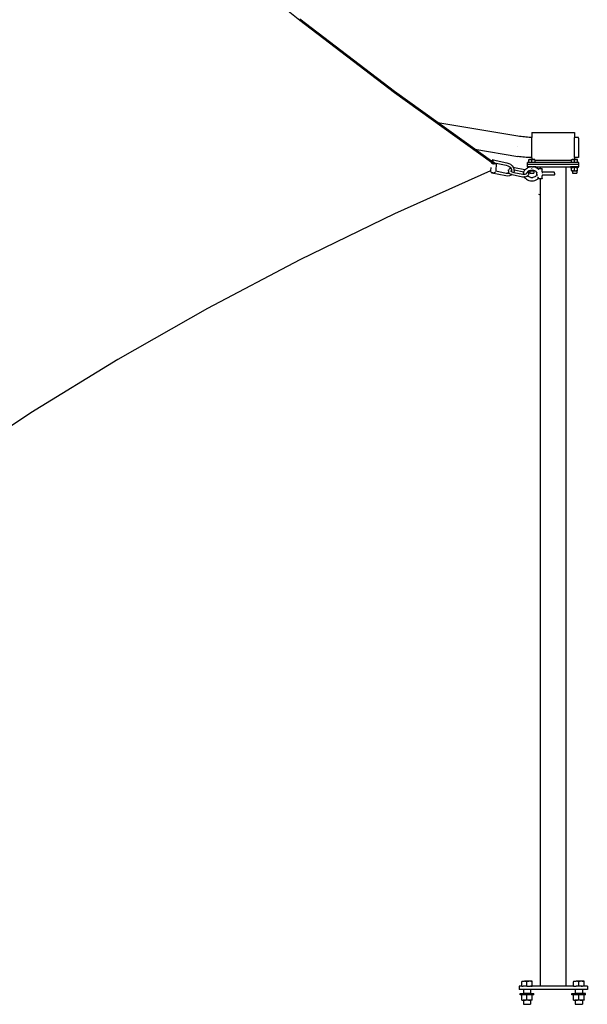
# Model space of a CAD drawing. Extents: x -128 to 129, y -112 to 118.
# Tile 3 of 7: x 63 to 129, y -112 to 4. Entities that reach past the tile are written whole.
import ezdxf

# ---------------------------------------------------------------- set-up
doc = ezdxf.new("R2010")
doc.units = 0
doc.header["$MEASUREMENT"] = 0
doc.layers.get('0').update_dxf_attribs({"linetype": 'CONTINUOUS'})

msp = doc.modelspace()

# ---------------------------------------------------------------- linework, layer by layer
for p, q in [((84.99, 12.54), (95.79, 3.77)), ((106.88, -4.6), (95.79, 3.88)), ((95.79, 3.77), (106.88, -4.7)), ((112, -8.27), (106.88, -4.6)), ((106.88, -4.7), (118.25, -12.87)), ((112.43, -8.34), (112, -8.27)), ((116.31, -11.36), (112, -8.27)), ((121.32, -9.83), (112.43, -8.34)), ((121.35, -9.83), (121.32, -9.83)), ((121.54, -9.86), (121.35, -9.83)), ((121.72, -9.88), (121.54, -9.86)), ((121.91, -9.91), (121.72, -9.88)), ((122.1, -9.92), (121.91, -9.91)), ((122.29, -9.94), (122.1, -9.92)), ((122.48, -9.95), (122.29, -9.94)), ((122.67, -9.96), (122.48, -9.95)), ((122.86, -9.97), (122.67, -9.96)), ((122.98, -9.97), (122.86, -9.97)), ((122.98, -9.41), (127.98, -9.41)), ((122.98, -9.41), (122.98, -9.97)), ((122.98, -12.35), (122.98, -9.97)), ((127.98, -9.41), (127.98, -9.97)), ((128.44, -9.97), (127.98, -9.97)), ((127.98, -12.34), (127.98, -9.97)), ((128.44, -9.99), (128.25, -9.99)), ((128.44, -9.98), (128.44, -9.97)), ((128.44, -9.99), (128.44, -9.98)), ((128.44, -10.05), (128.44, -9.99)), ((128.44, -10.05), (128.44, -10.07)), ((128.44, -10.07), (128.44, -10.15)), ((128.44, -10.15), (128.44, -10.18)), ((128.44, -10.18), (128.44, -10.3)), ((128.44, -10.3), (128.44, -10.33)), ((128.44, -10.33), (128.44, -10.47)), ((118.24, -12.75), (116.31, -11.36)), ((116.31, -11.36), (121.33, -12.2)), ((121.35, -11.02), (121.32, -11.02)), ((128.44, -10.47), (128.44, -10.52)), ((128.44, -10.52), (128.44, -10.67)), ((128.44, -10.67), (128.44, -10.72)), ((128.44, -10.72), (128.44, -10.9)), ((128.44, -10.9), (128.44, -10.95)), ((128.44, -10.95), (128.44, -11.13)), ((128.44, -11.13), (128.44, -11.18)), ((128.44, -11.15), (128.44, -11.87)), ((128.44, -11.18), (128.44, -11.36)), ((128.44, -11.36), (128.44, -11.41)), ((128.44, -11.41), (128.44, -11.58)), ((118.37, -12.69), (118.36, -12.69)), ((118.37, -12.69), (118.38, -12.64)), ((118.37, -12.82), (118.37, -12.69)), ((118.4, -12.6), (118.38, -12.61)), ((118.38, -12.61), (118.38, -12.64)), ((118.38, -12.64), (118.38, -12.68)), ((118.38, -12.68), (118.39, -12.72)), ((118.42, -12.59), (118.4, -12.6)), ((118.45, -12.6), (118.42, -12.59)), ((118.45, -12.6), (120.06, -12.94)), ((121.36, -12.21), (121.33, -12.2)), ((121.54, -12.24), (121.36, -12.21)), ((121.73, -12.26), (121.54, -12.24)), ((121.92, -12.28), (121.73, -12.26)), ((122.11, -12.3), (121.92, -12.28)), ((122.3, -12.31), (122.11, -12.3)), ((122.49, -12.33), (122.3, -12.31)), ((122.68, -12.34), (122.49, -12.33)), ((122.71, -12.57), (122.61, -12.6)), ((122.61, -12.57), (122.79, -12.57)), ((122.61, -12.6), (122.61, -12.57)), ((122.61, -12.91), (122.61, -12.6)), ((122.87, -12.34), (122.68, -12.34)), ((122.79, -12.57), (122.71, -12.57)), ((122.88, -12.57), (122.79, -12.57)), ((122.79, -12.57), (122.98, -12.57)), ((122.98, -12.35), (122.87, -12.34)), ((122.98, -12.6), (122.88, -12.57)), ((122.98, -12.35), (122.98, -12.57)), ((122.98, -12.6), (123.07, -12.57)), ((122.98, -12.57), (122.98, -12.6)), ((122.98, -12.57), (123.16, -12.57)), ((122.98, -12.91), (122.98, -12.6)), ((123.16, -12.57), (123.07, -12.57)), ((123.16, -12.57), (123.24, -12.57)), ((123.34, -12.57), (123.16, -12.57)), ((123.34, -12.6), (123.24, -12.57)), ((123.34, -12.6), (123.34, -12.57)), ((123.34, -12.62), (123.34, -12.6)), ((123.34, -12.62), (127.61, -12.62)), ((123.34, -12.62), (123.34, -12.91)), ((127.71, -12.57), (127.61, -12.6)), ((127.61, -12.57), (127.79, -12.57)), ((127.61, -12.6), (127.61, -12.57)), ((127.61, -12.62), (127.61, -12.6)), ((127.61, -12.91), (127.61, -12.62)), ((127.79, -12.57), (127.71, -12.57)), ((127.88, -12.57), (127.79, -12.57)), ((127.79, -12.57), (127.98, -12.57)), ((127.98, -12.6), (127.88, -12.57)), ((128.44, -12.34), (127.98, -12.34)), ((127.98, -12.34), (127.98, -12.57)), ((127.98, -12.6), (128.07, -12.57)), ((127.98, -12.57), (127.98, -12.6)), ((127.98, -12.57), (128.16, -12.57)), ((127.98, -12.91), (127.98, -12.6)), ((128.16, -12.57), (128.07, -12.57)), ((128.16, -12.57), (128.24, -12.57)), ((128.34, -12.57), (128.16, -12.57)), ((128.34, -12.6), (128.24, -12.57)), ((128.34, -12.6), (128.34, -12.57)), ((128.34, -12.91), (128.34, -12.6)), ((128.44, -11.58), (128.44, -11.63)), ((128.44, -11.63), (128.44, -11.79)), ((128.44, -11.79), (128.44, -11.83)), ((128.44, -11.83), (128.44, -11.97)), ((128.44, -11.97), (128.44, -12.01)), ((128.44, -12.01), (128.44, -12.13)), ((128.44, -12.13), (128.44, -12.15)), ((128.44, -12.15), (128.44, -12.24)), ((128.44, -12.24), (128.44, -12.26)), ((128.44, -12.26), (128.44, -12.31)), ((128.44, -12.31), (128.44, -12.32)), ((128.44, -12.32), (128.44, -12.34)), ((118.16, -13.48), (118.14, -13.89)), ((118.2, -12.86), (118.2, -12.89)), ((118.2, -12.89), (118.23, -12.94)), ((118.23, -12.94), (118.28, -12.98)), ((118.3, -12.72), (118.24, -12.75)), ((118.24, -12.75), (118.24, -12.75)), ((118.25, -12.83), (118.25, -12.87)), ((118.25, -12.87), (118.25, -12.87)), ((118.28, -12.98), (118.34, -13.01)), ((118.36, -12.69), (118.3, -12.72)), ((118.34, -13.01), (118.41, -13.04)), ((118.36, -12.83), (118.35, -12.85)), ((118.35, -12.85), (118.35, -12.88)), ((118.35, -12.88), (118.36, -12.89)), ((118.37, -12.82), (118.36, -12.83)), ((118.36, -12.89), (118.37, -12.82)), ((118.36, -12.89), (118.37, -12.9)), ((118.37, -12.9), (118.39, -12.92)), ((118.39, -12.72), (118.41, -12.76)), ((118.39, -12.92), (118.42, -12.94)), ((118.41, -12.76), (118.44, -12.81)), ((118.41, -13.04), (118.49, -13.05)), ((118.42, -12.94), (118.46, -12.95)), ((118.44, -12.81), (118.48, -12.85)), ((118.46, -12.95), (118.5, -12.95)), ((118.48, -12.85), (118.51, -12.88)), ((118.49, -13.05), (118.57, -13.05)), ((118.5, -12.95), (118.54, -12.95)), ((118.51, -12.88), (118.55, -12.91)), ((118.54, -12.95), (118.58, -12.95)), ((118.55, -12.91), (118.58, -12.93)), ((118.57, -13.05), (118.65, -13.03)), ((118.58, -12.95), (118.61, -12.93)), ((118.58, -12.93), (118.61, -12.93)), ((118.61, -12.93), (118.61, -12.93)), ((118.61, -12.93), (118.77, -12.97)), ((118.65, -13.03), (118.72, -13.01)), ((118.72, -13.01), (118.77, -12.97)), ((118.81, -12.97), (118.76, -13.93)), ((118.77, -12.97), (118.77, -12.97)), ((118.77, -12.97), (118.81, -12.97)), ((118.81, -12.97), (119.98, -13.22)), ((119.98, -13.22), (120.15, -13.28)), ((120.06, -12.94), (120.27, -13.01)), ((120.15, -13.28), (120.31, -13.37)), ((120.24, -13.81), (120.22, -13.91)), ((120.24, -13.81), (120.25, -13.78)), ((120.25, -13.78), (120.27, -13.76)), ((120.27, -13.01), (120.48, -13.12)), ((120.33, -13.67), (120.27, -13.76)), ((120.31, -13.37), (120.43, -13.47)), ((120.42, -13.6), (120.33, -13.67)), ((120.42, -13.6), (120.44, -13.59)), ((120.43, -13.47), (120.44, -13.48)), ((120.43, -13.47), (120.5, -13.56)), ((120.5, -13.56), (120.44, -13.59)), ((120.48, -13.12), (120.65, -13.27)), ((120.5, -13.56), (120.53, -13.6)), ((120.53, -13.6), (120.58, -13.74)), ((120.58, -13.74), (120.58, -13.72)), ((120.58, -13.74), (120.58, -13.74)), ((120.58, -13.74), (120.59, -13.84)), ((120.65, -13.27), (120.66, -13.28)), ((120.66, -13.28), (120.79, -13.46)), ((120.79, -13.46), (120.81, -13.5)), ((120.83, -13.5), (120.81, -13.5)), ((120.81, -13.5), (120.87, -13.66)), ((120.96, -13.52), (120.83, -13.5)), ((120.83, -13.5), (120.83, -13.5)), ((120.87, -13.66), (120.87, -13.68)), ((120.87, -13.68), (120.88, -13.81)), ((120.91, -13.81), (120.88, -13.81)), ((120.88, -13.81), (120.89, -13.87)), ((122.03, -14.03), (120.91, -13.81)), ((122.17, -13.76), (120.96, -13.52)), ((120.96, -13.52), (120.96, -13.52)), ((122.11, -13.84), (122.17, -13.76)), ((122.17, -13.76), (122.2, -13.72)), ((122.18, -13.76), (122.17, -13.76)), ((122.2, -13.72), (122.22, -13.71)), ((122.22, -13.71), (122.34, -13.6)), ((122.34, -13.6), (122.48, -13.52)), ((122.48, -13.16), (122.48, -12.91)), ((122.61, -12.91), (122.48, -12.91)), ((128.48, -13.16), (122.48, -13.16)), ((122.48, -13.41), (122.48, -13.16)), ((122.48, -13.41), (122.5, -13.41)), ((122.48, -13.52), (122.52, -13.5)), ((122.5, -13.5), (122.5, -13.41)), ((122.9, -13.41), (122.5, -13.41)), ((122.5, -13.5), (122.52, -13.5)), ((122.52, -13.5), (122.64, -13.46)), ((122.98, -12.91), (122.61, -12.91)), ((122.64, -13.46), (122.81, -13.42)), ((122.67, -13.86), (122.76, -13.83)), ((122.76, -13.83), (122.86, -13.8)), ((122.9, -13.41), (122.81, -13.42)), ((122.81, -13.42), (122.81, -13.42)), ((122.86, -13.8), (122.87, -13.8)), ((122.87, -13.8), (122.98, -13.79)), ((122.87, -13.8), (122.87, -13.8)), ((122.98, -13.4), (122.9, -13.41)), ((123.34, -12.91), (122.98, -12.91)), ((122.98, -13.4), (123.06, -13.41)), ((122.98, -13.64), (122.98, -13.62)), ((122.98, -13.78), (122.98, -13.77)), ((122.98, -13.85), (122.98, -13.79)), ((122.98, -13.79), (122.98, -13.79)), ((122.98, -13.79), (122.98, -13.79)), ((122.98, -13.79), (123.1, -13.8)), ((123.06, -13.41), (123.07, -13.41)), ((123.07, -13.41), (123.16, -13.42)), ((123.45, -13.41), (123.07, -13.41)), ((123.21, -13.83), (123.1, -13.8)), ((123.16, -13.42), (123.16, -13.42)), ((123.33, -13.46), (123.16, -13.42)), ((123.21, -13.83), (123.29, -13.86)), ((123.45, -13.5), (123.33, -13.46)), ((127.61, -12.91), (123.34, -12.91)), ((123.44, -13.5), (123.45, -13.5)), ((123.45, -13.5), (123.45, -13.41)), ((123.45, -13.41), (123.98, -13.41)), ((123.45, -13.5), (123.45, -13.5)), ((123.49, -13.52), (123.45, -13.5)), ((123.63, -13.6), (123.49, -13.52)), ((123.64, -13.61), (123.63, -13.6)), ((123.74, -13.7), (123.64, -13.61)), ((123.7, -13.78), (123.71, -13.76)), ((123.7, -13.78), (123.71, -13.76)), ((123.72, -13.74), (123.73, -13.72)), ((123.72, -13.74), (123.73, -13.73)), ((123.73, -13.71), (123.74, -13.7)), ((123.73, -13.73), (123.73, -13.73)), ((123.78, -13.64), (123.74, -13.7)), ((123.75, -13.71), (123.74, -13.7)), ((123.76, -13.72), (123.75, -13.71)), ((123.75, -13.72), (123.76, -13.72)), ((123.77, -13.72), (123.76, -13.72)), ((123.77, -13.72), (123.77, -13.72)), ((123.98, -13.64), (123.78, -13.64)), ((123.98, -13.64), (123.98, -13.41)), ((123.98, -13.41), (126.98, -13.41)), ((123.98, -13.68), (123.98, -13.64)), ((124.19, -13.64), (123.98, -13.64)), ((124.19, -13.64), (124.19, -13.68)), ((124.19, -14), (124.19, -13.68)), ((126.98, -109.41), (126.98, -13.41)), ((126.98, -13.41), (127.5, -13.41)), ((127.5, -13.5), (127.5, -13.41)), ((128.45, -13.41), (127.5, -13.41)), ((127.5, -13.5), (127.61, -13.5)), ((127.98, -12.91), (127.61, -12.91)), ((127.61, -13.54), (127.61, -13.5)), ((127.61, -13.5), (127.73, -13.5)), ((127.71, -13.51), (127.61, -13.54)), ((127.61, -13.85), (127.61, -13.54)), ((127.73, -13.51), (127.71, -13.51)), ((127.73, -13.5), (127.73, -13.51)), ((127.73, -13.5), (127.79, -13.5)), ((127.76, -13.51), (127.73, -13.51)), ((127.79, -13.5), (127.76, -13.51)), ((127.8, -13.5), (127.79, -13.5)), ((127.88, -13.51), (127.8, -13.5)), ((128.15, -13.5), (127.8, -13.5)), ((127.98, -13.54), (127.88, -13.51)), ((128.34, -12.91), (127.98, -12.91)), ((127.98, -13.54), (128.07, -13.51)), ((127.98, -13.85), (127.98, -13.54)), ((128.15, -13.5), (128.07, -13.51)), ((128.16, -13.5), (128.15, -13.5)), ((128.16, -13.5), (128.23, -13.51)), ((128.23, -13.5), (128.16, -13.5)), ((128.23, -13.5), (128.23, -13.51)), ((128.34, -13.5), (128.23, -13.5)), ((128.23, -13.51), (128.24, -13.51)), ((128.34, -13.54), (128.24, -13.51)), ((128.48, -12.91), (128.34, -12.91)), ((128.45, -13.5), (128.34, -13.5)), ((128.34, -13.5), (128.34, -13.54)), ((128.34, -13.85), (128.34, -13.54)), ((128.45, -13.5), (128.45, -13.41)), ((128.45, -13.41), (128.48, -13.41)), ((128.48, -13.16), (128.48, -12.91)), ((128.48, -13.41), (128.48, -13.16)), ((118.14, -13.9), (106.88, -18.93)), ((118.14, -13.89), (118.14, -13.9)), ((118.14, -13.9), (118.14, -13.94)), ((118.14, -13.94), (118.17, -13.99)), ((118.17, -13.99), (118.22, -14.03)), ((118.22, -14.03), (118.28, -14.07)), ((118.28, -14.07), (118.3, -14.07)), ((118.29, -14.12), (118.3, -14.07)), ((118.3, -14.13), (118.29, -14.12)), ((118.3, -14.07), (118.35, -14.09)), ((118.31, -14.14), (118.3, -14.13)), ((118.34, -14.13), (118.31, -14.14)), ((119.92, -14.48), (118.31, -14.14)), ((118.37, -14.12), (118.34, -14.13)), ((118.35, -14.09), (118.41, -14.1)), ((118.41, -14.1), (118.37, -14.12)), ((118.41, -14.1), (118.41, -14.1)), ((118.41, -14.1), (118.43, -14.1)), ((118.43, -14.1), (118.51, -14.1)), ((118.51, -14.1), (118.59, -14.09)), ((118.59, -14.09), (118.66, -14.06)), ((118.66, -14.06), (118.71, -14.02)), ((118.71, -14.02), (118.71, -14.02)), ((119.97, -14.19), (118.76, -13.93)), ((119.93, -14.48), (119.92, -14.48)), ((120.15, -14.5), (119.93, -14.48)), ((119.97, -14.19), (119.97, -14.19)), ((119.97, -14.19), (119.98, -14.19)), ((120.14, -14.21), (119.98, -14.19)), ((120.3, -14.19), (120.14, -14.21)), ((120.37, -14.47), (120.15, -14.5)), ((120.23, -13.94), (120.22, -13.91)), ((120.23, -13.94), (120.25, -14.03)), ((120.26, -14.06), (120.25, -14.03)), ((120.26, -14.06), (120.32, -14.15)), ((120.34, -14.17), (120.3, -14.19)), ((120.34, -14.16), (120.32, -14.15)), ((120.34, -14.16), (120.34, -14.17)), ((120.34, -14.17), (120.34, -14.17)), ((120.34, -14.17), (120.43, -14.24)), ((120.56, -14.4), (120.37, -14.47)), ((120.43, -14.24), (120.54, -14.29)), ((120.52, -13.89), (120.52, -13.91)), ((120.52, -13.89), (120.53, -13.9)), ((120.52, -13.91), (120.52, -13.92)), ((120.52, -13.91), (120.52, -13.92)), ((120.52, -13.91), (120.52, -13.91)), ((120.52, -13.91), (120.52, -13.91)), ((120.52, -13.91), (120.52, -13.91)), ((120.52, -13.91), (120.52, -13.92)), ((120.53, -13.91), (120.52, -13.91)), ((120.53, -13.91), (120.52, -13.91)), ((120.52, -13.92), (120.53, -13.93)), ((120.52, -13.92), (120.53, -13.92)), ((120.53, -13.87), (120.53, -13.9)), ((120.54, -13.88), (120.53, -13.9)), ((120.53, -13.9), (120.53, -13.91)), ((120.53, -13.9), (120.53, -13.9)), ((120.53, -13.9), (120.53, -13.9)), ((120.53, -13.91), (120.53, -13.92)), ((120.53, -13.92), (120.53, -13.93)), ((120.53, -13.92), (120.55, -13.95)), ((120.53, -13.94), (120.55, -13.95)), ((120.58, -13.85), (120.54, -13.88)), ((120.54, -14.29), (120.65, -14.33)), ((120.55, -13.95), (120.57, -13.97)), ((120.57, -13.98), (120.56, -13.99)), ((120.56, -13.98), (120.56, -13.99)), ((120.58, -14.39), (120.56, -14.4)), ((120.59, -13.86), (120.57, -13.97)), ((120.57, -13.97), (120.57, -13.97)), ((120.57, -13.97), (120.57, -13.97)), ((120.57, -13.97), (120.59, -13.98)), ((120.57, -13.97), (120.57, -13.97)), ((120.59, -13.84), (120.58, -13.85)), ((120.59, -13.85), (120.58, -13.85)), ((120.65, -14.33), (120.58, -14.39)), ((120.59, -13.84), (120.59, -13.84)), ((120.59, -13.84), (120.59, -13.85)), ((120.59, -13.85), (120.59, -13.86)), ((120.59, -13.85), (120.59, -13.85)), ((120.59, -13.98), (120.66, -14.02)), ((120.66, -14.32), (120.65, -14.33)), ((120.65, -14.33), (120.67, -14.33)), ((120.66, -14.02), (120.74, -14.04)), ((120.67, -14.33), (121.9, -14.57)), ((120.74, -14.04), (120.85, -14.06)), ((120.89, -13.87), (120.85, -14.06)), ((120.85, -14.06), (120.85, -14.06)), ((120.85, -14.06), (121.94, -14.28)), ((121.9, -14.58), (121.9, -14.57)), ((121.9, -14.58), (122.03, -14.59)), ((121.94, -14.28), (121.95, -14.28)), ((121.95, -14.28), (122, -14.29)), ((122, -14.14), (122.03, -14.03)), ((122, -14.14), (122, -14.16)), ((122, -14.16), (122, -14.29)), ((122, -14.29), (122, -14.3)), ((122, -14.29), (122.04, -14.29)), ((122.03, -14), (122.1, -13.86)), ((122.03, -14.03), (122.03, -14)), ((122.03, -14.59), (122.03, -14.59)), ((122.03, -14.59), (122.09, -14.59)), ((122.04, -14.29), (122.04, -14.29)), ((122.04, -14.29), (122.13, -14.29)), ((122.09, -14.59), (122.17, -14.58)), ((122.1, -14.6), (122.09, -14.59)), ((122.1, -13.86), (122.11, -13.84)), ((122.11, -14.62), (122.1, -14.6)), ((122.2, -14.74), (122.11, -14.62)), ((122.13, -14.29), (122.21, -14.27)), ((122.17, -14.58), (122.31, -14.55)), ((122.2, -14.74), (122.22, -14.76)), ((122.21, -14.27), (122.28, -14.24)), ((122.22, -14.76), (122.34, -14.86)), ((122.29, -14.24), (122.32, -14.22)), ((122.31, -14.55), (122.42, -14.51)), ((122.32, -14.22), (122.33, -14.2)), ((122.33, -14.19), (122.33, -14.18)), ((122.33, -14.19), (122.34, -14.18)), ((122.33, -14.19), (122.33, -14.2)), ((122.34, -14.19), (122.33, -14.19)), ((122.34, -14.19), (122.33, -14.19)), ((122.33, -14.2), (122.33, -14.22)), ((122.35, -14.17), (122.34, -14.18)), ((122.34, -14.18), (122.34, -14.18)), ((122.34, -14.18), (122.34, -14.18)), ((122.34, -14.18), (122.34, -14.19)), ((122.34, -14.18), (122.34, -14.18)), ((122.34, -14.18), (122.34, -14.19)), ((122.34, -14.18), (122.34, -14.19)), ((122.34, -14.19), (122.34, -14.21)), ((122.34, -14.19), (122.34, -14.19)), ((122.34, -14.21), (122.34, -14.19)), ((122.34, -14.19), (122.34, -14.19)), ((122.34, -14.19), (122.34, -14.19)), ((122.34, -14.86), (122.48, -14.95)), ((122.43, -14.06), (122.4, -14.12)), ((122.4, -14.12), (122.4, -14.15)), ((122.42, -14.51), (122.44, -14.49)), ((122.44, -14.06), (122.43, -14.06)), ((122.49, -13.98), (122.44, -14.06)), ((122.44, -14.04), (122.44, -14.06)), ((122.44, -14.49), (122.48, -14.46)), ((122.47, -14.46), (122.46, -14.44)), ((122.49, -13.98), (122.48, -13.99)), ((122.48, -14.46), (122.54, -14.42)), ((122.49, -14.48), (122.48, -14.46)), ((122.49, -14.48), (122.48, -14.47)), ((122.48, -14.95), (122.64, -15.01)), ((122.54, -13.94), (122.49, -13.98)), ((122.49, -13.98), (122.49, -13.98)), ((122.49, -14.48), (122.49, -14.48)), ((122.56, -14.54), (122.49, -14.48)), ((122.54, -13.94), (122.53, -13.94)), ((122.56, -13.92), (122.54, -13.94)), ((122.54, -13.95), (122.54, -13.94)), ((122.6, -14.04), (122.54, -13.95)), ((122.54, -14.42), (122.59, -14.34)), ((122.63, -13.88), (122.56, -13.92)), ((122.65, -14.6), (122.56, -14.54)), ((122.59, -14.34), (122.61, -14.31)), ((122.61, -14.06), (122.6, -14.04)), ((122.61, -13.88), (122.61, -13.88)), ((122.61, -13.88), (122.63, -13.88)), ((122.63, -14.16), (122.61, -14.06)), ((122.61, -14.31), (122.62, -14.28)), ((122.62, -14.28), (122.64, -14.19)), ((122.65, -13.87), (122.63, -13.88)), ((122.63, -13.88), (122.73, -13.88)), ((122.64, -14.19), (122.63, -14.16)), ((122.65, -13.87), (122.66, -13.86)), ((122.76, -14.64), (122.65, -14.6)), ((122.66, -13.86), (122.67, -13.86)), ((122.67, -13.86), (122.71, -13.87)), ((122.71, -13.87), (122.73, -13.87)), ((122.73, -13.88), (122.73, -13.87)), ((122.73, -13.87), (122.79, -13.88)), ((122.73, -13.88), (122.73, -14.16)), ((122.73, -13.88), (122.79, -13.88)), ((122.73, -14.16), (123.23, -14.16)), ((122.87, -14.66), (122.76, -14.64)), ((122.8, -13.88), (122.79, -13.88)), ((122.8, -13.88), (122.88, -13.87)), ((122.8, -13.88), (123.15, -13.88)), ((122.87, -14.66), (122.99, -14.67)), ((122.87, -14.66), (122.87, -14.66)), ((122.87, -14.66), (122.87, -14.66)), ((122.88, -13.87), (122.98, -13.85)), ((122.98, -13.85), (123.07, -13.87)), ((122.99, -14.67), (123.1, -14.66)), ((123.07, -13.87), (123.1, -13.87)), ((123.1, -13.87), (123.15, -13.88)), ((123.1, -14.66), (123.1, -14.66)), ((123.1, -14.66), (123.11, -14.66)), ((123.21, -14.64), (123.11, -14.66)), ((123.16, -13.88), (123.15, -13.88)), ((123.23, -13.87), (123.16, -13.88)), ((123.16, -13.88), (123.23, -13.88)), ((123.32, -14.6), (123.21, -14.64)), ((123.23, -13.88), (123.23, -13.87)), ((123.23, -13.87), (123.24, -13.87)), ((123.23, -13.88), (123.23, -14.16)), ((123.34, -13.88), (123.23, -13.88)), ((123.24, -13.87), (123.29, -13.86)), ((123.29, -13.86), (123.3, -13.86)), ((123.3, -13.86), (123.32, -13.87)), ((123.34, -13.88), (123.32, -13.87)), ((123.41, -14.54), (123.32, -14.6)), ((123.33, -15.01), (123.49, -14.94)), ((123.34, -13.88), (123.34, -13.87)), ((123.41, -13.92), (123.34, -13.88)), ((123.48, -13.98), (123.41, -13.92)), ((123.41, -14.54), (123.48, -14.48)), ((123.53, -14.06), (123.48, -13.98)), ((123.48, -13.98), (123.48, -13.98)), ((123.49, -13.99), (123.48, -13.98)), ((123.48, -14.48), (123.53, -14.41)), ((123.49, -14.94), (123.63, -14.86)), ((123.53, -14.04), (123.53, -14.06)), ((123.57, -14.12), (123.53, -14.06)), ((123.53, -14.42), (123.53, -14.41)), ((123.53, -14.41), (123.54, -14.41)), ((123.57, -14.34), (123.54, -14.41)), ((123.58, -14.2), (123.57, -14.12)), ((123.57, -14.34), (123.58, -14.28)), ((123.58, -14.2), (123.58, -14.19)), ((123.59, -14.21), (123.58, -14.2)), ((123.58, -14.27), (123.58, -14.2)), ((123.58, -14.27), (123.59, -14.25)), ((123.58, -14.28), (123.58, -14.27)), ((123.6, -14.1), (123.6, -14.09)), ((123.6, -14.1), (123.6, -14.1)), ((123.6, -14.11), (123.6, -14.12)), ((123.6, -14.35), (123.6, -14.36)), ((123.6, -14.36), (123.6, -14.37)), ((123.6, -14.37), (123.61, -14.44)), ((123.6, -14.37), (123.6, -14.37)), ((123.61, -14.03), (123.61, -14.03)), ((123.65, -14.85), (123.63, -14.86)), ((123.74, -14.77), (123.65, -14.85)), ((123.66, -14.61), (123.67, -14.62)), ((123.67, -14.62), (123.67, -14.63)), ((123.67, -14.63), (123.68, -14.64)), ((123.67, -14.63), (123.67, -14.63)), ((123.68, -14.64), (123.7, -14.68)), ((123.7, -14.68), (123.71, -14.7)), ((123.7, -14.68), (123.74, -14.77)), ((123.74, -14.76), (123.74, -14.77)), ((123.78, -14.83), (123.74, -14.77)), ((123.75, -14.74), (123.75, -14.74)), ((123.76, -14.75), (123.75, -14.76)), ((123.76, -14.75), (123.76, -14.75)), ((123.98, -14.83), (123.78, -14.83)), ((123.98, -109.41), (123.98, -14.83)), ((124.19, -14.83), (123.98, -14.83)), ((124.19, -14), (124.19, -14.05)), ((125.6, -14.05), (124.19, -14.05)), ((124.19, -14.09), (124.19, -14.07)), ((124.19, -14.12), (124.19, -14.15)), ((124.19, -14.15), (124.19, -14.16)), ((124.19, -14.37), (124.19, -14.34)), ((124.19, -14.41), (124.19, -14.4)), ((125.6, -14.41), (124.19, -14.41)), ((124.19, -14.41), (124.19, -14.46)), ((124.19, -14.79), (124.19, -14.46)), ((124.19, -14.79), (124.19, -14.83)), ((125.63, -14.08), (125.6, -14.05)), ((125.63, -14.38), (125.6, -14.41)), ((125.63, -14.09), (125.63, -14.08)), ((125.63, -14.14), (125.63, -14.09)), ((125.63, -14.14), (125.63, -14.37)), ((125.63, -14.38), (125.63, -14.37)), ((127.61, -13.85), (127.71, -13.87)), ((127.61, -13.85), (127.61, -13.88)), ((127.61, -13.88), (127.73, -13.88)), ((127.71, -13.87), (127.73, -13.87)), ((127.73, -13.88), (127.73, -13.87)), ((127.79, -13.88), (127.73, -13.87)), ((127.73, -13.88), (127.73, -14.16)), ((127.79, -13.88), (127.73, -13.88)), ((127.73, -14.16), (128.23, -14.16)), ((127.8, -13.88), (127.79, -13.88)), ((127.8, -13.88), (127.88, -13.87)), ((127.8, -13.88), (128.15, -13.88)), ((127.88, -13.87), (127.98, -13.85)), ((127.98, -13.85), (128.07, -13.87)), ((128.07, -13.87), (128.15, -13.88)), ((128.16, -13.88), (128.15, -13.88)), ((128.23, -13.87), (128.16, -13.88)), ((128.16, -13.88), (128.23, -13.88)), ((128.23, -13.88), (128.23, -13.87)), ((128.23, -13.87), (128.24, -13.87)), ((128.23, -13.88), (128.23, -14.16)), ((128.34, -13.88), (128.23, -13.88)), ((128.24, -13.87), (128.34, -13.85)), ((128.34, -13.88), (128.34, -13.85)), ((122.64, -15.01), (122.81, -15.05)), ((122.81, -15.05), (122.81, -15.05)), ((122.81, -15.05), (122.99, -15.06)), ((122.99, -15.06), (123.16, -15.05)), ((123.16, -15.05), (123.33, -15.01)), ((123.16, -15.05), (123.16, -15.05)), ((123.77, -16.61), (124, -16.68)), ((106.88, -18.93), (95.79, -24.32)), ((95.79, -24.32), (84.99, -30.01)), ((84.99, -30.01), (74.49, -35.99)), ((74.49, -35.99), (64.3, -42.25)), ((64.3, -42.25), (54.44, -48.79)), ((121.48, -109.41), (121.48, -109.78)), ((121.79, -109.41), (121.48, -109.41)), ((121.79, -108.83), (121.79, -108.88)), ((121.79, -108.83), (122.1, -108.83)), ((121.96, -108.84), (121.79, -108.88)), ((121.79, -109.41), (121.79, -108.88)), ((121.79, -109.41), (121.98, -109.41)), ((122.1, -108.83), (121.96, -108.84)), ((121.99, -109.41), (121.98, -109.41)), ((121.99, -109.41), (121.99, -109.41)), ((121.99, -109.41), (122, -109.41)), ((122.41, -109.41), (122, -109.41)), ((122.25, -108.84), (122.1, -108.83)), ((122.72, -108.83), (122.1, -108.83)), ((122.41, -108.88), (122.25, -108.84)), ((122.58, -108.84), (122.41, -108.88)), ((122.41, -109.41), (122.41, -108.88)), ((122.41, -109.41), (122.52, -109.41)), ((122.52, -109.41), (122.6, -109.41)), ((122.72, -108.83), (122.58, -108.84)), ((122.6, -109.41), (122.62, -109.41)), ((122.62, -109.41), (122.71, -109.41)), ((122.71, -109.41), (122.73, -109.41)), ((122.87, -108.84), (122.72, -108.83)), ((123.03, -108.83), (122.72, -108.83)), ((122.73, -109.41), (122.78, -109.41)), ((122.78, -109.41), (122.82, -109.41)), ((122.82, -109.41), (122.83, -109.41)), ((122.83, -109.41), (122.84, -109.41)), ((122.91, -109.41), (122.84, -109.41)), ((123.03, -108.88), (122.87, -108.84)), ((122.91, -109.41), (122.98, -109.41)), ((122.98, -109.41), (123.03, -109.41)), ((123.03, -108.88), (123.03, -108.83)), ((123.03, -109.41), (123.03, -108.88)), ((123.98, -109.41), (123.03, -109.41)), ((126.98, -109.41), (123.98, -109.41)), ((127.86, -109.41), (126.98, -109.41)), ((127.86, -108.83), (127.86, -108.88)), ((127.86, -108.83), (128.17, -108.83)), ((128.02, -108.84), (127.86, -108.88)), ((127.86, -109.41), (127.86, -108.88)), ((127.86, -109.41), (128.04, -109.41)), ((128.17, -108.83), (128.02, -108.84)), ((128.05, -109.41), (128.04, -109.41)), ((128.05, -109.41), (128.11, -109.41)), ((128.11, -109.41), (128.12, -109.41)), ((128.15, -109.41), (128.12, -109.41)), ((128.15, -109.41), (128.18, -109.41)), ((128.31, -108.84), (128.17, -108.83)), ((128.78, -108.83), (128.17, -108.83)), ((128.48, -109.41), (128.18, -109.41)), ((128.48, -108.88), (128.31, -108.84)), ((128.64, -108.84), (128.48, -108.88)), ((128.48, -109.41), (128.48, -108.88)), ((128.77, -109.41), (128.48, -109.41)), ((128.78, -108.83), (128.64, -108.84)), ((128.77, -109.41), (128.8, -109.41)), ((128.93, -108.84), (128.78, -108.83)), ((129.09, -108.83), (128.78, -108.83)), ((128.83, -109.41), (128.8, -109.41)), ((128.83, -109.41), (128.84, -109.41)), ((128.84, -109.41), (128.9, -109.41)), ((128.91, -109.41), (128.9, -109.41)), ((129.09, -109.41), (128.91, -109.41)), ((129.09, -108.88), (128.93, -108.84)), ((129.09, -108.88), (129.09, -108.83)), ((129.09, -109.41), (129.09, -108.88)), ((129.48, -109.41), (129.09, -109.41)), ((129.48, -109.41), (129.48, -109.78)), ((121.99, -109.78), (121.48, -109.78)), ((121.62, -110.41), (121.62, -110.25)), ((121.62, -110.25), (121.99, -110.25)), ((121.79, -110.41), (121.62, -110.41)), ((122.1, -110.41), (121.79, -110.41)), ((121.79, -110.41), (121.79, -110.47)), ((121.96, -110.43), (121.79, -110.47)), ((121.79, -110.99), (121.79, -110.47)), ((122.1, -110.41), (121.96, -110.43)), ((121.99, -109.78), (121.99, -110.25)), ((122.84, -109.78), (121.99, -109.78)), ((122.84, -110.25), (121.99, -110.25)), ((122.25, -110.43), (122.1, -110.41)), ((122.72, -110.41), (122.1, -110.41)), ((122.41, -110.47), (122.25, -110.43)), ((122.58, -110.43), (122.41, -110.47)), ((122.41, -110.99), (122.41, -110.47)), ((122.72, -110.41), (122.58, -110.43)), ((122.87, -110.43), (122.72, -110.41)), ((123.03, -110.41), (122.72, -110.41)), ((122.84, -109.78), (122.84, -110.25)), ((128.05, -109.78), (122.84, -109.78)), ((122.84, -110.25), (123.21, -110.25)), ((123.03, -110.47), (122.87, -110.43)), ((123.21, -110.41), (123.03, -110.41)), ((123.03, -110.41), (123.03, -110.47)), ((123.03, -110.99), (123.03, -110.47)), ((123.21, -110.41), (123.21, -110.25)), ((127.68, -110.41), (127.68, -110.25)), ((127.68, -110.25), (128.05, -110.25)), ((127.86, -110.41), (127.68, -110.41)), ((128.17, -110.41), (127.86, -110.41)), ((127.86, -110.41), (127.86, -110.47)), ((128.02, -110.43), (127.86, -110.47)), ((127.86, -110.99), (127.86, -110.47)), ((128.17, -110.41), (128.02, -110.43)), ((128.05, -109.78), (128.05, -110.25)), ((128.9, -109.78), (128.05, -109.78)), ((128.9, -110.25), (128.05, -110.25)), ((128.31, -110.43), (128.17, -110.41)), ((128.78, -110.41), (128.17, -110.41)), ((128.48, -110.47), (128.31, -110.43)), ((128.64, -110.43), (128.48, -110.47)), ((128.48, -110.99), (128.48, -110.47)), ((128.78, -110.41), (128.64, -110.43)), ((128.93, -110.43), (128.78, -110.41)), ((129.09, -110.41), (128.78, -110.41)), ((128.9, -109.78), (128.9, -110.25)), ((129.48, -109.78), (128.9, -109.78)), ((129.27, -110.25), (128.9, -110.25)), ((129.09, -110.47), (128.93, -110.43)), ((129.27, -110.41), (129.09, -110.41)), ((129.09, -110.47), (129.09, -110.41)), ((129.09, -110.99), (129.09, -110.47)), ((129.27, -110.41), (129.27, -110.25)), ((121.79, -110.99), (121.96, -111.04)), ((121.79, -111.05), (121.79, -110.99)), ((121.79, -111.05), (121.99, -111.05)), ((121.99, -111.04), (121.96, -111.04)), ((121.99, -111.05), (121.99, -111.04)), ((122.1, -111.05), (121.99, -111.04)), ((121.99, -111.05), (121.99, -111.52)), ((122.1, -111.05), (121.99, -111.05)), ((121.99, -111.52), (122.84, -111.52)), ((122.1, -111.05), (122.11, -111.05)), ((122.11, -111.05), (122.25, -111.04)), ((122.71, -111.05), (122.11, -111.05)), ((122.41, -110.99), (122.25, -111.04)), ((122.41, -110.99), (122.58, -111.04)), ((122.58, -111.04), (122.71, -111.05)), ((122.72, -111.05), (122.71, -111.05)), ((122.72, -111.05), (122.84, -111.04)), ((122.84, -111.05), (122.72, -111.05)), ((122.84, -111.05), (122.84, -111.04)), ((122.84, -111.04), (122.87, -111.04)), ((122.84, -111.05), (122.84, -111.52)), ((123.03, -111.05), (122.84, -111.05)), ((122.87, -111.04), (123.03, -110.99)), ((123.03, -111.05), (123.03, -110.99)), ((127.86, -110.99), (128.02, -111.04)), ((127.86, -111.05), (127.86, -110.99)), ((127.86, -111.05), (128.05, -111.05)), ((128.05, -111.04), (128.02, -111.04)), ((128.05, -111.05), (128.05, -111.04)), ((128.17, -111.05), (128.05, -111.04)), ((128.05, -111.05), (128.05, -111.52)), ((128.17, -111.05), (128.05, -111.05)), ((128.05, -111.52), (128.9, -111.52)), ((128.17, -111.05), (128.18, -111.05)), ((128.18, -111.05), (128.31, -111.04)), ((128.77, -111.05), (128.18, -111.05)), ((128.48, -110.99), (128.31, -111.04)), ((128.48, -110.99), (128.64, -111.04)), ((128.64, -111.04), (128.77, -111.05)), ((128.78, -111.05), (128.77, -111.05)), ((128.78, -111.05), (128.9, -111.04)), ((128.9, -111.05), (128.78, -111.05)), ((128.9, -111.05), (128.9, -111.04)), ((128.9, -111.04), (128.93, -111.04)), ((128.9, -111.05), (128.9, -111.52)), ((129.09, -111.05), (128.9, -111.05)), ((128.93, -111.04), (129.09, -110.99)), ((129.09, -110.99), (129.09, -111.05))]:
    msp.add_line(p, q)

doc.saveas('drawing.dxf')
